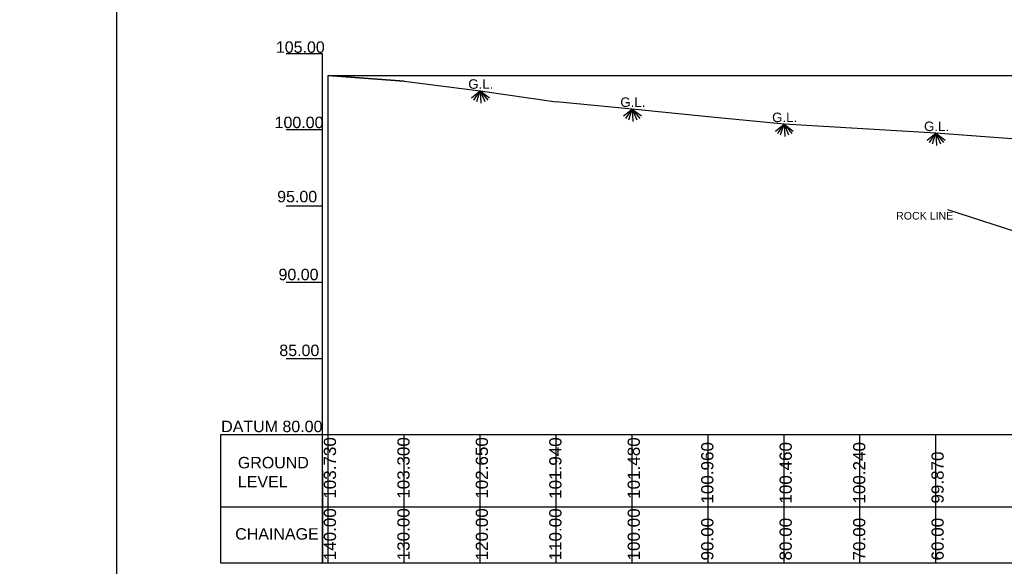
# Model space of a CAD drawing. Header units: inches. Extents: x -1841658761 to 3039153, y 1727 to 2165588347.
# Tile 8 of 38: x 9700 to 9840, y 4510 to 4588. Entities that reach past the tile are written whole.
import ezdxf

# ---------------------------------------------------------------- set-up
doc = ezdxf.new("R2010")
doc.units = ezdxf.units.IN
doc.header["$MEASUREMENT"] = 0
doc.linetypes.add('CENTER', pattern=[50.8, 31.75, -6.35, 6.35, -6.35])
doc.layers.add('CENTER', color=3, linetype='CENTER')
doc.layers.add('STEEL', color=12, linetype='Continuous', lineweight=35)
doc.styles.add('ROMANS', font='romans.shx', dxfattribs={"height": 2.2})
doc.dimstyles.new('ROMANS', dxfattribs={"dimtxt": 650, "dimasz": 650, "dimexe": 325, "dimexo": 325, "dimgap": 325, "dimtad": 1, "dimdec": 0, "dimzin": 9, "dimdsep": 46, "dimtxsty": 'ROMANS', "dimcen": 325, "dimclrd": 4, "dimclre": 4, "dimclrt": 6, "dimadec": 0, "dimazin": 0, "dimtfac": 1, "dimtdec": 0, "dimtmove": 0, "dimatfit": 3, "dimfxl": 1, "dimtolj": 1, "dimtzin": 9, "dimarcsym": 0})

msp = doc.modelspace()

# ---------------------------------------------------------------- linework, layer by layer
at = {"ltscale": 0.02}
for p, q in [((9713.64224, 4618.22672), (9713.64224, 4377.05827)), ((9742.95998, 4523.93377), (9742.95998, 4583.27041)), ((9742.95998, 4529.04605), (9742.95998, 4583.27041)), ((9743.76142, 4529.04688), (9743.76142, 4580.18488)), ((9743.76142, 4580.18488), (9850.94407, 4580.18414)), ((9743.76142, 4529.03933), (9743.76142, 4580.18488)), ((9754.56141, 4579.3748), (9743.76142, 4580.18414)), ((9743.76142, 4580.18414), (9754.56141, 4579.3748)), ((9754.56141, 4579.3748), (9765.3614, 4577.97959)), ((9764.133, 4577.00642), (9765.3614, 4577.97959)), ((9764.46171, 4576.66213), (9765.3614, 4577.97959)), ((9764.86181, 4576.4702), (9765.3614, 4577.97959)), ((9765.3614, 4577.97959), (9776.16139, 4576.43654)), ((9765.3614, 4577.97959), (9766.67454, 4577.00642)), ((9765.3614, 4577.97959), (9766.45313, 4576.66213)), ((9765.3614, 4577.97959), (9766.01714, 4576.4702)), ((9765.3614, 4577.97959), (9765.45966, 4576.23629)), ((9742.95998, 4529.04614), (9742.95998, 4576.97497)), ((9743.76142, 4529.04688), (9743.76142, 4576.43728)), ((9786.97996, 4575.39953), (9776.16139, 4576.43654)), ((9785.75156, 4574.42636), (9786.97996, 4575.39953)), ((9786.08026, 4574.08207), (9786.97996, 4575.39953)), ((9786.48037, 4573.89014), (9786.97996, 4575.39953)), ((9797.76138, 4574.31946), (9786.97996, 4575.39953)), ((9786.97996, 4575.39953), (9788.2931, 4574.42636)), ((9786.97996, 4575.39953), (9788.07169, 4574.08207)), ((9786.97996, 4575.39953), (9787.6357, 4573.89014)), ((9786.97996, 4575.39953), (9787.07822, 4573.65623)), ((9808.56137, 4573.23753), (9797.76138, 4574.31946)), ((9807.33296, 4572.26436), (9808.56137, 4573.23753)), ((9807.66167, 4571.92007), (9808.56137, 4573.23753)), ((9808.06177, 4571.72814), (9808.56137, 4573.23753)), ((9830.16135, 4571.96358), (9808.56137, 4573.23753)), ((9808.56137, 4573.23753), (9809.8745, 4572.26436)), ((9808.56137, 4573.23753), (9809.65309, 4571.92007)), ((9808.56137, 4573.23753), (9809.2171, 4571.72814)), ((9808.56137, 4573.23753), (9808.65962, 4571.49424)), ((9828.93294, 4570.99041), (9830.16135, 4571.96358)), ((9829.26165, 4570.64612), (9830.16135, 4571.96358)), ((9829.66175, 4570.45419), (9830.16135, 4571.96358)), ((9840.96134, 4571.16172), (9830.16135, 4571.96358)), ((9830.16135, 4571.96358), (9831.47448, 4570.99041)), ((9830.16135, 4571.96358), (9831.25307, 4570.64612)), ((9830.16135, 4571.96358), (9830.81708, 4570.45419)), ((9830.16135, 4571.96358), (9830.2596, 4570.22028)), ((9831.8017, 4561.1161), (9844.22076, 4557.06685)), ((9743.76142, 4529.03933), (9743.76142, 4554.82973)), ((9728.44241, 4529.04686), (9728.44241, 4510.86609)), ((10049.46183, 4529.04614), (9728.44241, 4529.04686)), ((9743.76142, 4510.86641), (9743.76142, 4529.05559)), ((9743.76142, 4510.86641), (9743.76142, 4529.05511)), ((9754.56141, 4510.86641), (9754.56141, 4529.05559)), ((9754.56141, 4510.86567), (9754.56141, 4529.05485)), ((9754.56141, 4510.86567), (9754.56141, 4529.05485)), ((9754.56141, 4510.86567), (9754.56141, 4529.05485)), ((9754.56141, 4510.86493), (9754.56141, 4529.05411)), ((9754.56141, 4510.86493), (9754.56141, 4529.05411)), ((9754.56141, 4510.86493), (9754.56141, 4529.05363)), ((9765.3614, 4510.86567), (9765.3614, 4529.05485)), ((9765.3614, 4510.86567), (9765.3614, 4529.05437)), ((9776.16139, 4510.86567), (9776.16139, 4529.05485)), ((9776.16139, 4510.86493), (9776.16139, 4529.05411)), ((9776.16139, 4510.84913), (9776.16139, 4529.03831)), ((9776.16139, 4510.84913), (9776.16139, 4529.03831)), ((9776.16139, 4510.84839), (9776.16139, 4529.03757)), ((9776.16139, 4510.84839), (9776.16139, 4529.03757)), ((9776.16139, 4510.84839), (9776.16139, 4529.03709)), ((9786.96139, 4510.84913), (9786.96139, 4529.03831)), ((9786.96139, 4510.84913), (9786.96139, 4529.03783)), ((9797.76138, 4510.84913), (9797.76138, 4529.03831)), ((9797.76138, 4510.84839), (9797.76138, 4529.03757)), ((9808.56137, 4510.84839), (9808.56137, 4529.03757)), ((9808.56137, 4510.84839), (9808.56137, 4529.03709)), ((9819.36136, 4510.84839), (9819.36136, 4529.03757)), ((9819.36136, 4510.84764), (9819.36136, 4529.03683)), ((9830.16135, 4510.84764), (9830.16135, 4529.03683)), ((9830.16135, 4510.84764), (9830.16135, 4529.03635)), ((9742.95998, 4523.94254), (9742.95998, 4510.86609)), ((9742.95998, 4523.94254), (9742.95998, 4510.86609)), ((9742.95998, 4510.85732), (9742.95998, 4523.94149)), ((9742.95998, 4510.86609), (9742.95998, 4523.94149)), ((9742.95998, 4510.85732), (9742.95998, 4523.94149)), ((9742.95998, 4510.86609), (9742.95998, 4523.94149)), ((9743.76142, 4510.86641), (9743.76142, 4523.95058)), ((9743.76142, 4510.86641), (9743.76142, 4523.95058)), ((9743.76142, 4510.86641), (9743.76142, 4523.95058)), ((9743.76142, 4510.86641), (9743.76142, 4523.95058)), ((9743.76142, 4510.86641), (9743.76142, 4523.95058)), ((9743.76142, 4510.86641), (9743.76142, 4523.95058)), ((9743.76142, 4510.86641), (9743.76142, 4523.95058)), ((9743.76142, 4510.86641), (9743.76142, 4523.95058)), ((9743.76142, 4510.86641), (9743.76142, 4523.95058)), ((9743.76142, 4510.86641), (9743.76142, 4523.95058)), ((9743.76142, 4510.86641), (9743.76142, 4523.95058)), ((9743.76142, 4510.86641), (9743.76142, 4523.95058)), ((9743.76142, 4510.86641), (9743.76142, 4523.95058)), ((9754.56141, 4510.86567), (9754.56141, 4523.94984)), ((9754.56141, 4510.86567), (9754.56141, 4523.94984)), ((9754.56141, 4510.86567), (9754.56141, 4523.94984)), ((9754.56141, 4510.86567), (9754.56141, 4523.94984)), ((9754.56141, 4510.86567), (9754.56141, 4523.94984)), ((9754.56141, 4510.86567), (9754.56141, 4523.94984)), ((9754.56141, 4510.86567), (9754.56141, 4523.94984)), ((9754.56141, 4510.86567), (9754.56141, 4523.94984)), ((9754.56141, 4510.86567), (9754.56141, 4523.94984)), ((9754.56141, 4510.86567), (9754.56141, 4523.94984)), ((9754.56141, 4510.86567), (9754.56141, 4523.94984)), ((9754.56141, 4510.86567), (9754.56141, 4523.94984)), ((9754.56141, 4510.86567), (9754.56141, 4523.94984)), ((9754.56141, 4510.86567), (9754.56141, 4523.94984)), ((9754.56141, 4510.86567), (9754.56141, 4523.94984)), ((9754.56141, 4510.86567), (9754.56141, 4523.94984)), ((9754.56141, 4510.86567), (9754.56141, 4523.94984)), ((9754.56141, 4510.86567), (9754.56141, 4523.94984)), ((9754.56141, 4510.86567), (9754.56141, 4523.94984)), ((9754.56141, 4510.86567), (9754.56141, 4523.94984)), ((9754.56141, 4510.86567), (9754.56141, 4523.94984)), ((9754.56141, 4510.86567), (9754.56141, 4523.94984)), ((9754.56141, 4510.86567), (9754.56141, 4523.94984)), ((9754.56141, 4510.86567), (9754.56141, 4523.94984)), ((9754.56141, 4510.86493), (9754.56141, 4523.9491)), ((9754.56141, 4510.86493), (9754.56141, 4523.9491)), ((9754.56141, 4510.86493), (9754.56141, 4523.9491)), ((9754.56141, 4510.86493), (9754.56141, 4523.9491)), ((9754.56141, 4510.86493), (9754.56141, 4523.9491)), ((9754.56141, 4510.86493), (9754.56141, 4523.9491)), ((9754.56141, 4510.86493), (9754.56141, 4523.9491)), ((9754.56141, 4510.86493), (9754.56141, 4523.9491)), ((9754.56141, 4510.86493), (9754.56141, 4523.9491)), ((9754.56141, 4510.86493), (9754.56141, 4523.9491)), ((9754.56141, 4510.86493), (9754.56141, 4523.9491)), ((9754.56141, 4510.86493), (9754.56141, 4523.9491)), ((9765.3614, 4510.86567), (9765.3614, 4523.94984)), ((9765.3614, 4510.86567), (9765.3614, 4523.94984)), ((9765.3614, 4510.86567), (9765.3614, 4523.94984)), ((9765.3614, 4510.86567), (9765.3614, 4523.94984)), ((9765.3614, 4510.86567), (9765.3614, 4523.94984)), ((9765.3614, 4510.86567), (9765.3614, 4523.94984)), ((9765.3614, 4510.86567), (9765.3614, 4523.94984)), ((9765.3614, 4510.86567), (9765.3614, 4523.94984)), ((9765.3614, 4510.86567), (9765.3614, 4523.94984)), ((9765.3614, 4510.86567), (9765.3614, 4523.94984)), ((9765.3614, 4510.86567), (9765.3614, 4523.94984)), ((9765.3614, 4510.86567), (9765.3614, 4523.94984)), ((9765.3614, 4510.86567), (9765.3614, 4523.94984)), ((9776.16139, 4510.86493), (9776.16139, 4523.9491)), ((9776.16139, 4510.86493), (9776.16139, 4523.9491)), ((9776.16139, 4510.86493), (9776.16139, 4523.9491)), ((9776.16139, 4510.86493), (9776.16139, 4523.9491)), ((9776.16139, 4510.86493), (9776.16139, 4523.9491)), ((9776.16139, 4510.86493), (9776.16139, 4523.9491)), ((9776.16139, 4510.86493), (9776.16139, 4523.9491)), ((9776.16139, 4510.86493), (9776.16139, 4523.9491)), ((9776.16139, 4510.86493), (9776.16139, 4523.9491)), ((9776.16139, 4510.86493), (9776.16139, 4523.9491)), ((9776.16139, 4510.86493), (9776.16139, 4523.9491)), ((9776.16139, 4510.86493), (9776.16139, 4523.9491)), ((9776.16139, 4510.84913), (9776.16139, 4523.9333)), ((9776.16139, 4510.84913), (9776.16139, 4523.9333)), ((9776.16139, 4510.84913), (9776.16139, 4523.9333)), ((9776.16139, 4510.84913), (9776.16139, 4523.9333)), ((9776.16139, 4510.84913), (9776.16139, 4523.9333)), ((9776.16139, 4510.84913), (9776.16139, 4523.9333)), ((9776.16139, 4510.84913), (9776.16139, 4523.9333)), ((9776.16139, 4510.84913), (9776.16139, 4523.9333)), ((9776.16139, 4510.84913), (9776.16139, 4523.9333)), ((9776.16139, 4510.84913), (9776.16139, 4523.9333)), ((9776.16139, 4510.84913), (9776.16139, 4523.9333)), ((9776.16139, 4510.84913), (9776.16139, 4523.9333)), ((9776.16139, 4510.84839), (9776.16139, 4523.93256)), ((9776.16139, 4510.84839), (9776.16139, 4523.93256)), ((9776.16139, 4510.84839), (9776.16139, 4523.93256)), ((9776.16139, 4510.84839), (9776.16139, 4523.93256)), ((9776.16139, 4510.84839), (9776.16139, 4523.93256)), ((9776.16139, 4510.84839), (9776.16139, 4523.93256)), ((9776.16139, 4510.84839), (9776.16139, 4523.93256)), ((9776.16139, 4510.84839), (9776.16139, 4523.93256)), ((9776.16139, 4510.84839), (9776.16139, 4523.93256)), ((9776.16139, 4510.84839), (9776.16139, 4523.93256)), ((9776.16139, 4510.84839), (9776.16139, 4523.93256)), ((9776.16139, 4510.84839), (9776.16139, 4523.93256)), ((9786.96139, 4510.84913), (9786.96139, 4523.9333)), ((9786.96139, 4510.84913), (9786.96139, 4523.9333)), ((9786.96139, 4510.84913), (9786.96139, 4523.9333)), ((9786.96139, 4510.84913), (9786.96139, 4523.9333)), ((9786.96139, 4510.84913), (9786.96139, 4523.9333)), ((9786.96139, 4510.84913), (9786.96139, 4523.9333)), ((9786.96139, 4510.84913), (9786.96139, 4523.9333)), ((9786.96139, 4510.84913), (9786.96139, 4523.9333)), ((9786.96139, 4510.84913), (9786.96139, 4523.9333)), ((9786.96139, 4510.84913), (9786.96139, 4523.9333)), ((9786.96139, 4510.84913), (9786.96139, 4523.9333)), ((9786.96139, 4510.84913), (9786.96139, 4523.9333)), ((9786.96139, 4510.84913), (9786.96139, 4523.9333)), ((9797.76138, 4510.84839), (9797.76138, 4523.93256)), ((9797.76138, 4510.84839), (9797.76138, 4523.93256)), ((9797.76138, 4510.84839), (9797.76138, 4523.93256)), ((9797.76138, 4510.84839), (9797.76138, 4523.93256)), ((9797.76138, 4510.84839), (9797.76138, 4523.93256)), ((9797.76138, 4510.84839), (9797.76138, 4523.93256)), ((9797.76138, 4510.84839), (9797.76138, 4523.93256)), ((9797.76138, 4510.84839), (9797.76138, 4523.93256)), ((9797.76138, 4510.84839), (9797.76138, 4523.93256)), ((9797.76138, 4510.84839), (9797.76138, 4523.93256)), ((9797.76138, 4510.84839), (9797.76138, 4523.93256)), ((9797.76138, 4510.84839), (9797.76138, 4523.93256)), ((9808.56137, 4510.84839), (9808.56137, 4523.93256)), ((9808.56137, 4510.84839), (9808.56137, 4523.93256)), ((9808.56137, 4510.84839), (9808.56137, 4523.93256)), ((9808.56137, 4510.84839), (9808.56137, 4523.93256)), ((9808.56137, 4510.84839), (9808.56137, 4523.93256)), ((9808.56137, 4510.84839), (9808.56137, 4523.93256)), ((9808.56137, 4510.84839), (9808.56137, 4523.93256)), ((9808.56137, 4510.84839), (9808.56137, 4523.93256)), ((9808.56137, 4510.84839), (9808.56137, 4523.93256)), ((9808.56137, 4510.84839), (9808.56137, 4523.93256)), ((9808.56137, 4510.84839), (9808.56137, 4523.93256)), ((9808.56137, 4510.84839), (9808.56137, 4523.93256)), ((9808.56137, 4510.84839), (9808.56137, 4523.93256)), ((9819.36136, 4510.84764), (9819.36136, 4523.93182)), ((9819.36136, 4510.84764), (9819.36136, 4523.93182)), ((9819.36136, 4510.84764), (9819.36136, 4523.93182)), ((9819.36136, 4510.84764), (9819.36136, 4523.93182)), ((9819.36136, 4510.84764), (9819.36136, 4523.93182)), ((9819.36136, 4510.84764), (9819.36136, 4523.93182)), ((9819.36136, 4510.84764), (9819.36136, 4523.93182)), ((9819.36136, 4510.84764), (9819.36136, 4523.93182)), ((9819.36136, 4510.84764), (9819.36136, 4523.93182)), ((9819.36136, 4510.84764), (9819.36136, 4523.93182)), ((9819.36136, 4510.84764), (9819.36136, 4523.93182)), ((9819.36136, 4510.84764), (9819.36136, 4523.93182)), ((9830.16135, 4510.84764), (9830.16135, 4523.93182)), ((9830.16135, 4510.84764), (9830.16135, 4523.93182)), ((9830.16135, 4510.84764), (9830.16135, 4523.93182)), ((9830.16135, 4510.84764), (9830.16135, 4523.93182)), ((9830.16135, 4510.84764), (9830.16135, 4523.93182)), ((9830.16135, 4510.84764), (9830.16135, 4523.93182)), ((9830.16135, 4510.84764), (9830.16135, 4523.93182)), ((9830.16135, 4510.84764), (9830.16135, 4523.93182)), ((9830.16135, 4510.84764), (9830.16135, 4523.93182)), ((9830.16135, 4510.84764), (9830.16135, 4523.93182)), ((9830.16135, 4510.84764), (9830.16135, 4523.93182)), ((9830.16135, 4510.84764), (9830.16135, 4523.93182)), ((9830.16135, 4510.84764), (9830.16135, 4523.93182)), ((10049.46183, 4518.80237), (9728.44241, 4518.80237)), ((9728.44241, 4510.86609), (10049.46183, 4510.84764))]:
    msp.add_line(p, q, dxfattribs=at)
for p, q in [((9742.95999, 4583.27041), (9737.78191, 4583.27041)), ((9742.95999, 4583.27041), (9737.78191, 4583.27041)), ((9742.95999, 4583.27041), (9737.78191, 4583.27041)), ((9742.95999, 4583.27041), (9737.78191, 4583.27041)), ((9742.95999, 4572.42556), (9737.78191, 4572.42556)), ((9742.95999, 4572.42556), (9737.78191, 4572.42556)), ((9742.95999, 4572.42556), (9737.78191, 4572.42556)), ((9742.95999, 4572.42556), (9737.78191, 4572.42556)), ((9742.95999, 4572.42556), (9737.78191, 4572.42556)), ((9742.95999, 4572.42556), (9737.78191, 4572.42556)), ((9742.95999, 4561.5807), (9737.78191, 4561.5807)), ((9742.95999, 4561.5807), (9737.78191, 4561.5807)), ((9742.95999, 4561.5807), (9737.78191, 4561.5807)), ((9742.95999, 4561.5807), (9737.78191, 4561.5807)), ((9742.95999, 4550.73585), (9737.78191, 4550.73585)), ((9742.95999, 4550.73585), (9737.78191, 4550.73585)), ((9742.95999, 4550.73585), (9737.78191, 4550.73585)), ((9742.95999, 4550.73585), (9737.78191, 4550.73585)), ((9742.95999, 4550.73585), (9737.78191, 4550.73585)), ((9742.95999, 4550.73585), (9737.78191, 4550.73585)), ((9742.95999, 4539.891), (9737.78191, 4539.891)), ((9742.95999, 4539.891), (9737.78191, 4539.891)), ((9742.95999, 4539.891), (9737.78191, 4539.891)), ((9742.95999, 4539.891), (9737.78191, 4539.891))]:
    msp.add_line(p, q)

# ---------------------------------------------------------------- texts
at = {"ltscale": 5, "char_height": 1.6267281, "width": 14.5384483, "attachment_point": 1}
for s, insert in [('{\\fArial|b0|i0|c0|p34;105.00}', (9736.30878, 4585.02999)), ('{\\fArial|b0|i0|c0|p34;100.00}', (9736.12854, 4574.31891)), ('{\\fArial|b0|i0|c0|p34; 95.00}', (9735.86322, 4563.76439)), ('{\\fArial|b0|i0|c0|p34; 90.00}', (9736.05739, 4552.6847)), ('{\\fArial|b0|i0|c0|p34;85.00}', (9736.80338, 4541.89605))]:
    msp.add_mtext(s, dxfattribs=dict(at, insert=insert))
at = {"ltscale": 5, "attachment_point": 1, "line_spacing_factor": 0.75}
for s, insert, char_height, width in [('{\\fArial|b0|i0|c0|p34;G.L.}', (9763.66764, 4579.63812), 1.35, 5.0231544), ('{\\fArial|b0|i0|c0|p34;G.L.}', (9785.2862, 4577.05806), 1.35, 5.0231544), ('{\\fArial|b0|i0|c0|p34;G.L.}', (9806.8676, 4574.89606), 1.35, 5.0231544), ('{\\fArial|b0|i0|c0|p34;G.L.}', (9828.46758, 4573.62211), 1.35, 5.0231544), ('{\\fArial|b0|i0|c0|p34;ROCK LINE}', (9824.4897, 4560.76703), 1.08, 9.0751157)]:
    msp.add_mtext(s, dxfattribs=dict(at, insert=insert, char_height=char_height, width=width))
at = {"char_height": 1.6267281, "attachment_point": 1}
for s, insert in [('{\\fArial|b0|i0|c0|p34;DATUM 80.00}', (9728.53571, 4531.07674)), ('{\\fArial|b0|i0|c0|p34;GROUND\\PLEVEL}', (9730.90478, 4525.92769)), ('{\\fArial|b0|i0|c0|p34;CHAINAGE}', (9730.53222, 4515.78954))]:
    msp.add_mtext(s, dxfattribs=dict(at, insert=insert))
at = {"char_height": 3.2534563, "attachment_point": 1, "rotation": 90}
for s, insert in [('{\\fArial|b0|i0|c0|p34; \\H0.53333x;140.00  103.730}', (9743.12726, 4509.95439)), ('{\\fArial|b0|i0|c0|p34; \\H0.53333x;130.00  103.300}', (9753.58272, 4509.95365)), ('{\\fArial|b0|i0|c0|p34; \\H0.53333x;120.00  102.650}', (9764.72725, 4509.95365)), ('{\\fArial|b0|i0|c0|p34; \\H0.53333x;110.00  101.940}', (9775.1827, 4509.93711)), ('{\\fArial|b0|i0|c0|p34; \\H0.53333x;100.00  101.480}', (9786.32723, 4509.93711)), ('{\\fArial|b0|i0|c0|p34; \\H0.53333x;90.00   100.960}', (9796.78269, 4509.93637)), ('{\\fArial|b0|i0|c0|p34; \\H0.53333x;80.00   100.460}', (9807.92721, 4509.93637)), ('{\\fArial|b0|i0|c0|p34; \\H0.53333x;70.00   100.240}', (9818.38267, 4509.93563)), ('{\\fArial|b0|i0|c0|p34; \\H0.53333x;60.00   99.870}', (9829.52719, 4509.93563))]:
    msp.add_mtext(s, dxfattribs=dict(at, insert=insert))

# ---------------------------------------------------------------- leaders
at = {"layer": 'CENTER', "color": 0, "linetype": 'Continuous'}
for points in [[(9811.15951, 4448.67688), (9815.2874, 4450.01612), (9828.43981, 4450.01612)], [(9853.69507, 4442.90373), (9812.41344, 4442.90373)], [(9809.60964, 4442.90373), (9851.8906, 4442.90373)]]:
    msp.add_leader(points, dimstyle='ROMANS', override={"dimtxt": 750, "dimlfac": 0.5, "dimdle": 325, "dimclrt": 2, "dimfxl": 100, "dimfxlon": 1}, dxfattribs=at)
at = {"layer": 'STEEL', "linetype": 'ByBlock', "lineweight": -3, "ltscale": 1.25}
msp.add_leader([(9736.91221, 4414.09907, 38.69913), (9722.6337, 4414.09907, 38.69913)], dimstyle='ROMANS', override={"dimfxl": 0.18}, dxfattribs=at)

doc.saveas('drawing.dxf')
